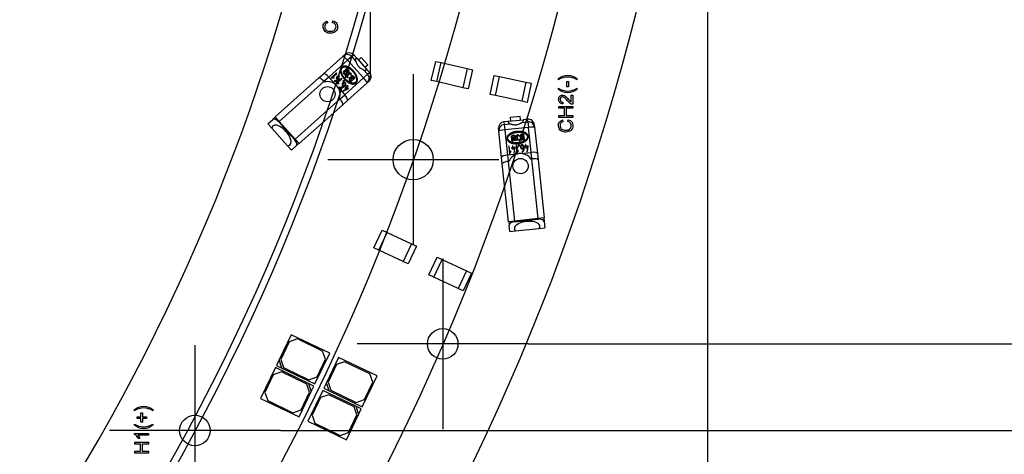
# Model space of a CAD drawing. Header units: millimetres. Extents: x 10 to 580, y 10 to 410.
# Tile 4 of 12: x 234 to 315, y 153 to 188. Entities that reach past the tile are written whole.
import ezdxf
from ezdxf.enums import TextEntityAlignment as Align
from ezdxf.lldxf.tags import DXFTag

# ---------------------------------------------------------------- set-up
doc = ezdxf.new("R2010")
doc.units = ezdxf.units.MM
doc.layers.add('Default', color=7, linetype='Continuous')
doc.layers.add('RDLED_1-4_RING__', color=7, linetype='Continuous')
doc.styles.add('SEACAD_Arial', font='arial.ttf')
tags = doc.linetypes.add('CENTER2', pattern=[28.575, 19.05, -3.175, 3.175, -3.175]).pattern_tags.tags
tags[10:11] = [DXFTag(74, 4), DXFTag(75, 0), DXFTag(340, '0'), DXFTag(46, 0.0), DXFTag(50, 0.0), DXFTag(44, 0.0), DXFTag(45, 0.0)]
tags[8:9] = [DXFTag(74, 4), DXFTag(75, 0), DXFTag(340, '0'), DXFTag(46, 0.0), DXFTag(50, 0.0), DXFTag(44, 0.0), DXFTag(45, 0.0)]
tags[6:7] = [DXFTag(74, 4), DXFTag(75, 0), DXFTag(340, '0'), DXFTag(46, 0.0), DXFTag(50, 0.0), DXFTag(44, 0.0), DXFTag(45, 0.0)]
tags[4:5] = [DXFTag(74, 4), DXFTag(75, 0), DXFTag(340, '0'), DXFTag(46, 0.0), DXFTag(50, 0.0), DXFTag(44, 0.0), DXFTag(45, 0.0)]
doc.dimstyles.new('ISO', dxfattribs={"dimtxt": 3.5, "dimasz": 3.5, "dimexe": 1.75, "dimexo": 0, "dimgap": 0.875, "dimtad": 1, "dimtxsty": 'SEACAD_Arial', "dimblk1": '_SE_FILLED', "dimblk2": '_SE_FILLED', "dimsah": 1, "dimcen": 1.75, "dimadec": 0, "dimazin": 0, "dimtfac": 0.5, "dimtdec": 3, "dimtmove": 0, "dimatfit": 3, "dimfxl": 1, "dimtolj": 1, "dimarcsym": 0})

# ---------------------------------------------------------------- blocks, each defined once
blk = doc.blocks.new('SEANNOT_GROUP16')
at = {"layer": 'Default', "color": 7, "linetype": 'CENTER2'}
for p, q in [((262.989, 197.517), (262.989, 183.517)), ((269.989, 190.517), (255.989, 190.517))]:
    blk.add_line(p, q, dxfattribs=at)
blk = doc.blocks.new('SEANNOT_GROUP17')
at = {"layer": 'Default', "color": 7, "linetype": 'CENTER2'}
for p, q in [((266.501, 183.838), (266.501, 169.838)), ((273.501, 176.838), (259.501, 176.838))]:
    blk.add_line(p, q, dxfattribs=at)
blk = doc.blocks.new('SEANNOT_GROUP18')
at = {"layer": 'Default', "color": 7, "linetype": 'CENTER2'}
for p, q in [((268.921, 168.739), (268.921, 154.739)), ((275.921, 161.739), (261.921, 161.739))]:
    blk.add_line(p, q, dxfattribs=at)
blk = doc.blocks.new('SEANNOT_GROUP19')
at = {"layer": 'Default', "color": 7, "linetype": 'CENTER2'}
for p, q in [((248.632, 161.64), (248.632, 147.64)), ((255.632, 154.64), (241.632, 154.64))]:
    blk.add_line(p, q, dxfattribs=at)
blk = doc.blocks.new('SE')
at = {"layer": 'RDLED_1-4_RING__', "color": 7, "linetype": 'Continuous'}
for p, q in [((259.462, 188.202), (259.497, 188.052)), ((259.891, 188.07), (259.93, 188.222)), ((260.767, 185.336), (260.926, 185.478)), ((261.632, 185.439), (261.468, 185.292)), ((261.85, 185.195), (261.632, 185.439)), ((259.149, 183.887), (260.767, 185.336)), ((261.133, 184.993), (259.597, 183.617)), ((261.468, 185.292), (261.133, 184.993)), ((262.434, 183.54), (261.133, 184.993)), ((261.468, 185.292), (261.793, 184.929)), ((261.85, 185.195), (261.76, 185.049)), ((261.76, 185.049), (261.883, 185.159)), ((261.85, 185.195), (261.883, 185.159)), ((261.883, 185.159), (262.682, 184.266)), ((262.015, 185.011), (262.246, 185.217)), ((262.246, 185.217), (262.78, 184.621)), ((262.549, 184.415), (262.78, 184.621)), ((267.988, 183.34), (268.348, 184.899)), ((268.348, 184.899), (268.787, 184.798)), ((268.426, 183.239), (268.787, 184.798)), ((268.787, 184.798), (270.93, 184.303)), ((258.765, 183.543), (259.149, 183.887)), ((260.232, 183.949), (259.786, 183.55)), ((259.872, 183.57), (260.26, 183.917)), ((260.26, 183.917), (260.232, 183.949)), ((260.933, 183.768), (260.803, 183.912)), ((260.938, 183.862), (260.853, 183.957)), ((261.274, 184.074), (260.933, 183.768)), ((261.034, 183.949), (260.938, 183.862)), ((260.95, 184.043), (261.034, 183.949)), ((260.996, 183.697), (261.252, 183.925)), ((261.083, 183.993), (260.999, 184.088)), ((261.18, 184.08), (261.083, 183.993)), ((261.296, 183.876), (261.091, 183.692)), ((261.096, 184.174), (261.18, 184.08)), ((261.145, 184.218), (261.274, 184.074)), ((261.425, 183.773), (261.365, 183.804)), ((262.768, 183.839), (262.434, 183.54)), ((262.443, 184.202), (262.768, 183.839)), ((262.56, 184.157), (262.682, 184.266)), ((262.56, 184.157), (262.714, 184.23)), ((262.682, 184.266), (262.714, 184.23)), ((262.933, 183.986), (262.714, 184.23)), ((262.768, 183.839), (262.933, 183.986)), ((270.93, 184.303), (270.57, 182.744)), ((270.93, 184.303), (271.369, 184.202)), ((271.369, 184.202), (271.008, 182.643)), ((255.203, 180.354), (258.765, 183.543)), ((259.199, 183.26), (255.537, 179.982)), ((259.597, 183.617), (259.199, 183.26)), ((259.199, 183.26), (259.245, 183.209)), ((259.597, 183.617), (260.145, 183.005)), ((259.786, 183.55), (259.812, 183.521)), ((259.812, 183.521), (260.03, 183.539)), ((259.995, 183.579), (259.872, 183.57)), ((260.03, 183.539), (259.995, 183.579)), ((260.415, 183.469), (260.023, 183.287)), ((260.023, 183.287), (260.052, 183.254)), ((260.052, 183.254), (260.449, 183.441)), ((260.634, 183.5), (260.188, 183.101)), ((260.188, 183.101), (260.215, 183.072)), ((260.297, 183.601), (260.201, 183.516)), ((260.201, 183.516), (260.23, 183.483)), ((260.215, 183.072), (260.432, 183.09)), ((260.23, 183.483), (260.326, 183.569)), ((260.27, 183.7), (260.236, 183.669)), ((260.236, 183.669), (260.297, 183.601)), ((260.331, 183.632), (260.27, 183.7)), ((260.274, 183.121), (260.662, 183.468)), ((260.397, 183.129), (260.274, 183.121)), ((260.326, 183.569), (260.415, 183.469)), ((260.433, 183.723), (260.331, 183.632)), ((260.36, 183.599), (260.462, 183.69)), ((260.479, 183.467), (260.36, 183.599)), ((260.432, 183.09), (260.397, 183.129)), ((260.462, 183.69), (260.433, 183.723)), ((260.449, 183.441), (260.479, 183.467)), ((260.662, 183.468), (260.634, 183.5)), ((260.78, 183.335), (260.731, 183.292)), ((260.731, 183.292), (260.775, 183.243)), ((260.775, 183.243), (260.823, 183.287)), ((260.823, 183.287), (260.78, 183.335)), ((260.898, 182.164), (262.434, 183.54)), ((261.127, 183.551), (260.996, 183.697)), ((261.091, 183.692), (261.177, 183.595)), ((262.735, 183.138), (261.117, 181.689)), ((261.177, 183.595), (261.127, 183.551)), ((261.411, 183.234), (261.281, 183.379)), ((261.416, 183.328), (261.331, 183.423)), ((261.752, 183.54), (261.411, 183.234)), ((261.512, 183.415), (261.416, 183.328)), ((261.428, 183.509), (261.512, 183.415)), ((261.561, 183.459), (261.477, 183.554)), ((261.658, 183.546), (261.561, 183.459)), ((261.574, 183.64), (261.658, 183.546)), ((261.623, 183.685), (261.752, 183.54)), ((262.894, 183.28), (262.735, 183.138)), ((268.426, 183.239), (267.988, 183.34)), ((270.57, 182.744), (268.426, 183.239)), ((272.793, 182.185), (273.125, 183.75)), ((273.125, 183.75), (273.566, 183.656)), ((273.233, 182.091), (273.566, 183.656)), ((273.566, 183.656), (275.718, 183.199)), ((275.718, 183.199), (275.385, 181.634)), ((275.718, 183.199), (276.158, 183.106)), ((276.158, 183.106), (275.825, 181.541)), ((278.397, 183.383), (278.397, 183.483)), ((279.076, 182.804), (279.076, 183.237)), ((279.076, 183.237), (279.217, 183.237)), ((279.217, 183.237), (279.217, 182.804)), ((279.897, 183.483), (279.897, 183.383)), ((260.35, 182.776), (260.898, 182.164)), ((260.509, 182.81), (260.476, 182.78)), ((261.132, 182.669), (260.739, 182.486)), ((260.739, 182.486), (260.769, 182.453)), ((260.769, 182.453), (261.166, 182.64)), ((261.014, 182.801), (260.918, 182.715)), ((260.918, 182.715), (260.947, 182.682)), ((260.947, 182.682), (261.043, 182.768)), ((260.987, 182.899), (260.953, 182.869)), ((260.953, 182.869), (261.014, 182.801)), ((261.048, 182.831), (260.987, 182.899)), ((261.043, 182.768), (261.132, 182.669)), ((261.149, 182.922), (261.048, 182.831)), ((261.077, 182.799), (261.179, 182.89)), ((261.195, 182.667), (261.077, 182.799)), ((261.179, 182.89), (261.149, 182.922)), ((261.166, 182.64), (261.195, 182.667)), ((271.008, 182.643), (270.57, 182.744)), ((273.233, 182.091), (272.793, 182.185)), ((278.397, 182.598), (278.397, 182.699)), ((279.217, 182.804), (279.076, 182.804)), ((279.897, 182.699), (279.897, 182.598)), ((256.838, 178.529), (260.499, 181.808)), ((260.453, 181.859), (260.499, 181.808)), ((260.499, 181.808), (260.898, 182.164)), ((261.117, 181.689), (260.733, 181.346)), ((275.385, 181.634), (273.233, 182.091)), ((275.825, 181.541), (275.385, 181.634)), ((278.757, 181.551), (278.742, 181.408)), ((279.425, 181.576), (279.425, 182.138)), ((279.425, 182.138), (279.56, 182.138)), ((279.56, 182.138), (279.56, 181.381)), ((260.733, 181.346), (257.171, 178.157)), ((278.416, 181.052), (278.416, 181.204)), ((278.416, 181.204), (279.56, 181.204)), ((278.885, 181.052), (278.416, 181.052)), ((278.885, 180.461), (278.885, 181.052)), ((279.56, 181.052), (279.02, 181.052)), ((279.02, 181.052), (279.02, 180.461)), ((279.56, 181.204), (279.56, 181.052)), ((254.613, 179.786), (255.013, 180.143)), ((254.613, 179.786), (254.93, 179.432)), ((255.223, 180.332), (255.013, 180.143)), ((255.537, 179.982), (255.203, 180.354)), ((255.537, 179.982), (255.49, 179.939)), ((255.49, 179.939), (256.79, 178.487)), ((256.838, 178.529), (255.537, 179.982)), ((274.257, 179.98), (273.932, 179.946)), ((273.932, 179.946), (273.955, 179.726)), ((273.955, 179.726), (274.439, 179.778)), ((274.257, 179.98), (274.305, 179.985)), ((274.257, 179.98), (274.323, 179.822)), ((274.305, 179.985), (275.497, 180.111)), ((274.323, 179.822), (274.305, 179.985)), ((274.471, 180.314), (275.266, 180.399)), ((274.503, 180.006), (274.471, 180.314)), ((275.299, 180.09), (275.266, 180.399)), ((275.409, 179.88), (275.894, 179.932)), ((275.497, 180.111), (275.546, 180.116)), ((275.514, 179.948), (275.497, 180.111)), ((275.514, 179.948), (275.546, 180.116)), ((275.871, 180.151), (275.546, 180.116)), ((275.894, 179.932), (275.871, 180.151)), ((275.894, 179.932), (275.941, 179.485)), ((278.416, 180.309), (278.416, 180.461)), ((278.416, 180.461), (278.885, 180.461)), ((279.56, 180.309), (278.416, 180.309)), ((278.728, 180.096), (278.764, 179.946)), ((279.02, 180.461), (279.56, 180.461)), ((279.158, 179.964), (279.197, 180.116)), ((279.56, 180.461), (279.56, 180.309)), ((254.93, 179.432), (256.225, 177.986)), ((273.509, 179.184), (273.487, 179.396)), ((273.738, 177.024), (273.509, 179.184)), ((273.955, 179.726), (274.002, 179.28)), ((275.941, 179.485), (274.002, 179.28)), ((274.002, 179.28), (274.219, 177.229)), ((276.158, 177.435), (275.941, 179.485)), ((276.421, 179.706), (276.443, 179.495)), ((276.443, 179.495), (276.672, 177.334)), ((256.838, 178.529), (256.79, 178.487)), ((257.171, 178.157), (256.838, 178.529)), ((257.151, 178.179), (256.941, 177.99)), ((274.637, 178.837), (274.83, 178.857)), ((274.644, 178.771), (274.77, 178.784)), ((274.783, 178.655), (274.658, 178.642)), ((274.665, 178.576), (274.791, 178.589)), ((274.805, 178.46), (274.678, 178.447)), ((274.878, 178.401), (274.685, 178.381)), ((274.77, 178.784), (274.783, 178.655)), ((274.791, 178.589), (274.805, 178.46)), ((274.83, 178.857), (274.878, 178.401)), ((274.973, 178.411), (274.937, 178.752)), ((275.168, 178.432), (274.973, 178.411)), ((275.003, 178.759), (275.032, 178.485)), ((275.032, 178.485), (275.161, 178.498)), ((275.162, 178.803), (275.101, 178.773)), ((275.161, 178.498), (275.168, 178.432)), ((275.35, 178.912), (275.542, 178.933)), ((275.357, 178.846), (275.482, 178.86)), ((275.496, 178.731), (275.37, 178.717)), ((275.377, 178.651), (275.504, 178.665)), ((275.517, 178.536), (275.391, 178.523)), ((275.591, 178.477), (275.398, 178.456)), ((275.482, 178.86), (275.496, 178.731)), ((275.504, 178.665), (275.517, 178.536)), ((275.542, 178.933), (275.591, 178.477)), ((256.225, 177.986), (256.541, 177.633)), ((256.941, 177.99), (256.541, 177.633)), ((274.363, 177.943), (274.321, 177.939)), ((274.321, 177.939), (274.384, 177.344)), ((274.418, 177.425), (274.363, 177.943)), ((274.384, 177.344), (274.423, 177.348)), ((274.483, 177.529), (274.418, 177.425)), ((274.423, 177.348), (274.536, 177.535)), ((274.536, 177.535), (274.483, 177.529)), ((274.637, 177.833), (274.546, 177.824)), ((274.546, 177.824), (274.551, 177.778)), ((274.551, 177.778), (274.641, 177.788)), ((274.666, 177.974), (274.622, 177.969)), ((274.622, 177.969), (274.637, 177.833)), ((274.641, 177.788), (274.655, 177.66)), ((274.655, 177.66), (274.698, 177.665)), ((274.68, 177.838), (274.666, 177.974)), ((274.857, 177.857), (274.68, 177.838)), ((274.685, 177.793), (274.817, 177.807)), ((274.698, 177.665), (274.685, 177.793)), ((274.817, 177.807), (274.736, 177.381)), ((274.736, 177.381), (274.78, 177.386)), ((274.78, 177.386), (274.861, 177.817)), ((274.861, 177.817), (274.857, 177.857)), ((274.963, 178.006), (274.921, 178.002)), ((274.921, 178.002), (274.984, 177.407)), ((275.018, 177.489), (274.963, 178.006)), ((274.984, 177.407), (275.023, 177.411)), ((275.083, 177.593), (275.018, 177.489)), ((275.023, 177.411), (275.136, 177.598)), ((275.136, 177.598), (275.083, 177.593)), ((275.204, 178.031), (275.14, 178.024)), ((275.14, 178.024), (275.146, 177.959)), ((275.146, 177.959), (275.211, 177.966)), ((275.211, 177.966), (275.204, 178.031)), ((275.342, 177.348), (276.158, 177.435)), ((275.407, 177.497), (275.412, 177.453)), ((275.705, 177.947), (275.615, 177.937)), ((275.615, 177.937), (275.619, 177.892)), ((275.619, 177.892), (275.71, 177.901)), ((275.734, 178.087), (275.691, 178.082)), ((275.691, 178.082), (275.705, 177.947)), ((275.71, 177.901), (275.724, 177.773)), ((275.724, 177.773), (275.767, 177.778)), ((275.749, 177.951), (275.734, 178.087)), ((275.925, 177.97), (275.749, 177.951)), ((275.754, 177.906), (275.886, 177.92)), ((275.767, 177.778), (275.754, 177.906)), ((275.886, 177.92), (275.805, 177.495)), ((275.805, 177.495), (275.849, 177.499)), ((275.849, 177.499), (275.929, 177.93)), ((275.929, 177.93), (275.925, 177.97)), ((276.215, 176.903), (276.158, 177.435)), ((273.792, 176.512), (273.738, 177.024)), ((274.219, 177.229), (275.036, 177.316)), ((274.219, 177.229), (274.275, 176.698)), ((274.275, 176.698), (274.344, 176.705)), ((274.275, 176.698), (274.793, 171.81)), ((276.146, 176.896), (276.215, 176.903)), ((276.732, 172.015), (276.215, 176.903)), ((276.672, 177.334), (276.726, 176.822)), ((276.726, 176.822), (277.229, 172.068)), ((274.296, 171.757), (273.792, 176.512)), ((274.793, 171.81), (274.296, 171.757)), ((274.325, 171.761), (274.355, 171.479)), ((276.732, 172.015), (274.793, 171.81)), ((274.793, 171.81), (274.8, 171.747)), ((274.8, 171.747), (276.739, 171.952)), ((277.229, 172.068), (276.732, 172.015)), ((276.732, 172.015), (276.739, 171.952)), ((277.199, 172.065), (277.229, 171.784)), ((277.229, 171.784), (277.286, 171.25)), ((263.283, 169.615), (263.959, 171.065)), ((263.959, 171.065), (264.367, 170.875)), ((274.412, 170.946), (274.355, 171.479)), ((274.412, 170.946), (274.883, 170.996)), ((274.883, 170.996), (276.814, 171.2)), ((276.814, 171.2), (277.286, 171.25)), ((263.691, 169.425), (264.367, 170.875)), ((264.367, 170.875), (266.361, 169.945)), ((263.691, 169.425), (263.283, 169.615)), ((265.685, 168.495), (263.691, 169.425)), ((266.361, 169.945), (265.685, 168.495)), ((266.769, 169.755), (266.093, 168.305)), ((266.361, 169.945), (266.769, 169.755)), ((266.093, 168.305), (265.685, 168.495)), ((267.792, 167.401), (268.468, 168.851)), ((268.199, 167.21), (268.876, 168.66)), ((268.468, 168.851), (268.876, 168.66)), ((268.876, 168.66), (270.87, 167.731)), ((270.87, 167.731), (270.193, 166.281)), ((270.87, 167.731), (271.277, 167.54)), ((268.199, 167.21), (267.792, 167.401)), ((270.193, 166.281), (268.199, 167.21)), ((271.277, 167.54), (270.601, 166.09)), ((270.601, 166.09), (270.193, 166.281)), ((256.52, 162.495), (255.523, 160.422)), ((257.018, 162.144), (256.35, 161.911)), ((259.674, 160.976), (256.52, 162.495)), ((259.09, 161.147), (257.018, 162.144)), ((256.35, 161.911), (255.656, 160.469)), ((255.523, 160.422), (255.306, 159.972)), ((255.756, 159.755), (255.523, 160.422)), ((255.656, 160.469), (255.89, 159.802)), ((258.459, 158.454), (259.674, 160.976)), ((258.63, 159.038), (259.324, 160.479)), ((259.324, 160.479), (259.09, 161.147)), ((260.395, 160.63), (259.397, 158.558)), ((263.548, 159.111), (260.395, 160.63)), ((255.219, 159.791), (254.005, 157.268)), ((257.922, 158.49), (255.219, 159.791)), ((255.306, 159.972), (255.756, 159.755)), ((255.756, 159.755), (258.459, 158.454)), ((255.89, 159.802), (257.962, 158.804)), ((260.225, 160.046), (259.53, 158.605)), ((260.892, 160.279), (260.225, 160.046)), ((262.964, 159.281), (260.892, 160.279)), ((255.049, 159.207), (254.355, 157.766)), ((255.716, 159.441), (255.049, 159.207)), ((257.789, 158.444), (255.716, 159.441)), ((257.962, 158.804), (258.63, 159.038)), ((262.333, 156.588), (263.548, 159.111)), ((263.198, 158.614), (262.964, 159.281)), ((258.022, 157.776), (257.789, 158.444)), ((258.373, 158.274), (257.922, 158.49)), ((257.922, 158.49), (258.156, 157.823)), ((258.156, 157.823), (258.373, 158.274)), ((259.397, 158.558), (259.18, 158.107)), ((259.18, 158.107), (259.63, 157.89)), ((259.63, 157.89), (259.397, 158.558)), ((259.53, 158.605), (259.764, 157.937)), ((262.503, 157.172), (263.198, 158.614)), ((254.005, 157.268), (257.158, 155.751)), ((254.355, 157.766), (254.589, 157.098)), ((257.158, 155.751), (258.156, 157.823)), ((257.329, 156.335), (258.022, 157.776)), ((259.093, 157.926), (257.878, 155.404)), ((258.923, 157.342), (258.229, 155.901)), ((259.59, 157.576), (258.923, 157.342)), ((261.796, 156.625), (259.093, 157.926)), ((261.662, 156.578), (259.59, 157.576)), ((259.63, 157.89), (262.333, 156.588)), ((259.764, 157.937), (261.836, 156.939)), ((254.589, 157.098), (256.661, 156.101)), ((261.896, 155.911), (261.662, 156.578)), ((262.246, 156.408), (261.796, 156.625)), ((261.796, 156.625), (262.029, 155.957)), ((261.836, 156.939), (262.503, 157.172)), ((262.029, 155.957), (262.246, 156.408)), ((243.682, 156.256), (243.682, 156.356)), ((243.904, 155.629), (243.904, 155.763)), ((243.904, 155.763), (244.218, 155.763)), ((244.218, 155.629), (243.904, 155.629)), ((244.218, 155.763), (244.218, 156.077)), ((244.218, 156.077), (244.35, 156.077)), ((244.218, 155.315), (244.218, 155.629)), ((244.35, 156.077), (244.35, 155.763)), ((244.35, 155.763), (244.664, 155.763)), ((244.664, 155.629), (244.35, 155.629)), ((244.35, 155.629), (244.35, 155.315)), ((244.664, 155.763), (244.664, 155.629)), ((245.182, 156.356), (245.182, 156.256)), ((256.661, 156.101), (257.329, 156.335)), ((258.229, 155.901), (258.462, 155.233)), ((261.031, 153.885), (262.029, 155.957)), ((261.202, 154.469), (261.896, 155.911)), ((243.682, 155.071), (243.682, 155.172)), ((244.35, 155.315), (244.218, 155.315)), ((245.182, 155.172), (245.182, 155.071)), ((257.878, 155.404), (261.031, 153.885)), ((258.462, 155.233), (260.534, 154.235)), ((243.697, 154.402), (244.845, 154.402)), ((243.697, 154.311), (243.697, 154.402)), ((244.845, 154.262), (243.95, 154.262)), ((243.951, 154.262), (244.119, 153.981)), ((244.119, 153.981), (243.984, 153.981)), ((244.845, 154.402), (244.845, 154.262)), ((260.534, 154.235), (261.202, 154.469)), ((243.701, 153.525), (243.701, 153.677)), ((243.701, 153.677), (244.845, 153.677)), ((244.169, 153.525), (243.701, 153.525)), ((244.169, 152.934), (244.169, 153.525)), ((244.845, 153.525), (244.305, 153.525)), ((244.305, 153.525), (244.305, 152.934)), ((244.845, 153.677), (244.845, 153.525)), ((243.701, 152.782), (243.701, 152.934)), ((243.701, 152.934), (244.169, 152.934)), ((244.845, 152.782), (243.701, 152.782)), ((244.305, 152.934), (244.845, 152.934)), ((244.845, 152.934), (244.845, 152.782))]:
    blk.add_line(p, q, dxfattribs=at)
for centre, radius in [((259.488, 182.211), 0.625), ((266.501, 176.838), 1.65), ((275.296, 176.319), 0.625), ((268.921, 161.739), 1.25), ((248.632, 154.64), 1.25)]:
    blk.add_circle(centre, radius, dxfattribs=at)
for centre, radius, start, end in [((96.602, 236.289), 194, 316.02471, 43.97529), ((96.602, 236.289), 166, 316.22089, 43.77911), ((261.259, 185.105), 0.5, 41.84032, 131.84032), ((260.901, 184), 0.131, 83.57801, 221.84032), ((260.901, 184), 0.0647, 41.84032, 221.84032), ((261.047, 184.131), 0.131, 41.84032, 180.10263), ((261.047, 184.131), 0.0649, 41.84032, 221.84032), ((261.329, 183.839), 0.116, 325.47147, 131.84032), ((261.329, 183.839), 0.0495, 315.67236, 131.84032), ((262.56, 183.653), 0.5, 311.84032, 41.84032), ((259.488, 182.211), 1.028, 339.9734, 103.70725), ((261.379, 183.466), 0.131, 83.57801, 221.84032), ((261.379, 183.466), 0.0647, 41.84032, 221.84032), ((261.525, 183.597), 0.131, 41.84032, 180.10263), ((261.525, 183.597), 0.0649, 41.84032, 221.84032), ((260.621, 183.009), 0.229, 240.66978, 314.13289), ((273.984, 179.448), 0.5, 96.04264, 186.04264), ((275.923, 179.654), 0.5, 6.04264, 96.04264), ((274.651, 178.706), 0.131, 96.04264, 234.30495), ((274.671, 178.511), 0.131, 137.78033, 276.04264), ((274.651, 178.706), 0.0649, 96.04264, 276.04264), ((274.671, 178.511), 0.0647, 96.04264, 276.04264), ((275.053, 178.764), 0.116, 19.67379, 186.04264), ((275.053, 178.764), 0.0495, 9.87468, 186.04264), ((275.363, 178.782), 0.131, 96.04264, 234.30495), ((275.384, 178.587), 0.131, 137.78033, 276.04264), ((275.363, 178.782), 0.0649, 96.04264, 276.04264), ((275.384, 178.587), 0.0647, 96.04264, 276.04264), ((275.296, 176.319), 1.028, 34.17571, 157.90957), ((275.311, 177.704), 0.229, 294.8721, 8.33521)]:
    blk.add_arc(centre, radius, start, end, dxfattribs=at)
for centre, major_axis, ratio, start_param, end_param in [((261.101, 184.964), (0.334, -0.373), 0.984808, 1.570791, 3.141587), ((261.101, 184.964), (-0.334, 0.373), 0.087162, 4.71239, 6.283185), ((262.164, 184.607), (-0.4, 0.447), 0.176327, 0.05236, 0.621929), ((259.482, 183.514), (-0.334, 0.373), 0.308007, 4.712389, 6.283185), ((262.164, 184.607), (0.4, -0.447), 0.176327, 5.661256, 6.230825), ((262.402, 183.511), (0.334, -0.373), 0.984808, 0, 1.570797), ((259.099, 183.171), (0.334, -0.373), 0.267949, 1.570796, 3.141593), ((262.402, 183.511), (0.334, -0.373), 0.087154, 0, 1.570796), ((260.4, 181.718), (-0.334, 0.373), 0.267949, 3.141593, 4.712389), ((260.783, 182.062), (-0.334, 0.373), 0.308007, 3.141593, 4.712389), ((255.326, 179.793), (0.314, -0.35), 0.466308, 1.570796, 3.141593), ((274.918, 179.89), (-0.597, -0.063), 0.176327, 0.05236, 0.621929), ((274.918, 179.89), (0.597, 0.063), 0.176327, 5.661256, 6.230825), ((275.946, 179.442), (0.497, 0.053), 0.984808, 0, 1.570797), ((255.716, 178.834), (0.7, -0.782), 0.466308, -0.390826, 3.532419), ((274.007, 179.237), (0.497, 0.053), 0.984808, 1.570791, 3.141587), ((274.007, 179.237), (-0.497, -0.053), 0.087162, 4.71239, 6.283185), ((275.946, 179.442), (0.497, 0.053), 0.087154, 0, 1.570796), ((256.627, 178.34), (0.314, -0.35), 0.466308, 0, 1.570796), ((276.175, 177.282), (-0.497, -0.053), 0.308007, 3.141593, 4.712389), ((274.235, 177.076), (-0.497, -0.053), 0.308007, 4.712389, 6.283185), ((274.29, 176.564), (0.497, 0.053), 0.267949, 1.570796, 3.141593), ((276.229, 176.77), (-0.497, -0.053), 0.267949, 3.141593, 4.712389), ((274.823, 171.529), (0.467, 0.049), 0.466308, 1.570796, 3.141593), ((275.829, 171.284), (1.044, 0.111), 0.466308, -0.390826, 3.532419), ((276.762, 171.734), (0.467, 0.049), 0.466308, 0, 1.570796)]:
    blk.add_ellipse(centre, major_axis=major_axis, ratio=ratio, start_param=start_param, end_param=end_param, dxfattribs=at)
for points in [[(259.93, 188.222), (260.071, 188.186), (260.288, 188.064), (260.34, 187.568), (260.143, 187.293), (259.737, 187.183), (259.355, 187.249), (259.102, 187.576), (259.132, 188.005), (259.327, 188.162), (259.462, 188.202)], [(259.497, 188.052), (259.39, 188.018), (259.251, 187.918), (259.248, 187.578), (259.45, 187.384), (259.772, 187.357), (260.035, 187.402), (260.217, 187.655), (260.154, 187.958), (259.999, 188.047), (259.891, 188.07)], [(279.197, 180.116), (279.338, 180.08), (279.555, 179.957), (279.606, 179.462), (279.41, 179.186), (279.004, 179.077), (278.621, 179.143), (278.369, 179.47), (278.398, 179.898), (278.593, 180.056), (278.728, 180.096)], [(278.764, 179.946), (278.657, 179.912), (278.517, 179.812), (278.514, 179.472), (278.716, 179.278), (279.038, 179.251), (279.301, 179.296), (279.483, 179.549), (279.421, 179.852), (279.265, 179.941), (279.158, 179.964)], [(243.984, 153.981), (243.925, 154.117), (243.824, 154.235), (243.697, 154.311)]]:
    blk.add_open_spline(points, degree=3, dxfattribs=at)
for points, degree, knots in [([(261.793, 184.929), (261.797, 184.92), (261.807, 184.9), (261.824, 184.857), (261.849, 184.797), (261.889, 184.704), (261.944, 184.593), (262.022, 184.48), (262.127, 184.39), (262.239, 184.318), (262.337, 184.263), (262.402, 184.227), (262.432, 184.209), (262.443, 184.202)], 3, [0, 0, 0, 0, 0.039938, 0.095575, 0.166971, 0.254145, 0.394292, 0.500173, 0.606004, 0.746164, 0.858762, 0.943353, 1, 1, 1, 1]), ([(260.656, 184.431), (260.502, 184.293), (260.562, 183.999), (260.617, 183.73), (260.849, 183.468), (261.109, 183.173), (261.39, 183.079), (261.665, 182.986), (261.823, 183.127)], 2, [0, 0, 0, 0.250031, 0.250031, 0.500062, 0.500062, 0.750093, 0.750093, 1, 1, 1]), ([(261.779, 183.177), (261.617, 183.031), (261.306, 183.184), (261.103, 183.284), (260.914, 183.491), (260.736, 183.687), (260.657, 183.912), (260.542, 184.239), (260.7, 184.381)], 2, [0, 0, 0, 0.250076, 0.250076, 0.500151, 0.500151, 0.750227, 0.750227, 1, 1, 1]), ([(261.823, 183.127), (261.982, 183.27), (261.915, 183.575), (261.858, 183.831), (261.621, 184.101), (261.391, 184.363), (261.126, 184.465), (260.824, 184.581), (260.656, 184.431)], 2, [0, 0, 0, 0.250029, 0.250029, 0.500058, 0.500058, 0.750087, 0.750087, 1, 1, 1]), ([(260.7, 184.381), (260.856, 184.521), (261.174, 184.372), (261.386, 184.272), (261.569, 184.065), (261.751, 183.858), (261.826, 183.642), (261.937, 183.319), (261.779, 183.177)], 2, [0, 0, 0, 0.250028, 0.250028, 0.500055, 0.500055, 0.750083, 0.750083, 1, 1, 1]), ([(260.476, 182.78), (260.516, 182.74), (260.608, 182.741), (260.685, 182.742), (260.745, 182.771), (260.816, 182.807), (260.923, 182.914), (261.048, 183.041), (260.964, 183.133), (260.865, 183.241), (260.739, 183.128)], 2, [0, 0, 0, 0.14288, 0.14288, 0.285761, 0.285761, 0.500081, 0.500081, 0.750121, 0.750121, 1, 1, 1]), ([(260.739, 183.128), (260.674, 183.071), (260.684, 182.991), (260.691, 182.941), (260.78, 182.845)], 2, [0, 0, 0, 0.5, 0.5, 1, 1, 1]), ([(260.814, 182.875), (260.743, 182.955), (260.731, 182.996), (260.717, 183.046), (260.769, 183.098)], 2, [0, 0, 0, 0.500007, 0.500007, 1, 1, 1]), ([(260.769, 183.098), (260.827, 183.15), (260.873, 183.141), (260.942, 183.128), (260.952, 183.063), (260.959, 183.019), (260.906, 182.958), (260.904, 182.956), (260.814, 182.875)], 2, [0, 0, 0, 0.25, 0.25, 0.5, 0.5, 0.75, 0.75, 1, 1, 1]), ([(278.397, 183.483), (278.605, 183.658), (278.875, 183.757), (279.418, 183.756), (279.688, 183.656), (279.897, 183.483)], 3, [0, 0, 0, 0, 0.5, 0.5, 1, 1, 1, 1]), ([(279.897, 183.383), (279.678, 183.532), (279.413, 183.615), (278.882, 183.616), (278.617, 183.533), (278.397, 183.383)], 3, [0, 0, 0, 0, 0.5, 0.5, 1, 1, 1, 1]), ([(278.397, 182.699), (278.616, 182.549), (278.882, 182.466), (279.413, 182.466), (279.678, 182.55), (279.897, 182.699)], 3, [0, 0, 0, 0, 0.5, 0.5, 1, 1, 1, 1]), ([(279.897, 182.598), (279.688, 182.426), (279.418, 182.325), (278.876, 182.324), (278.605, 182.424), (278.397, 182.598)], 3, [0, 0, 0, 0, 0.5, 0.5, 1, 1, 1, 1]), ([(278.742, 181.408), (278.643, 181.417), (278.486, 181.48), (278.388, 181.725), (278.443, 182.018), (278.635, 182.158), (278.906, 182.108), (278.992, 182.032), (279.135, 181.883), (279.275, 181.717), (279.333, 181.649), (279.391, 181.597), (279.425, 181.576)], 3, [0, 0, 0, 0, 0.125, 0.25, 0.375, 0.5, 0.625, 0.75, 0.8125, 0.875, 0.9375, 1, 1, 1, 1]), ([(279.56, 181.381), (279.487, 181.378), (279.384, 181.427), (279.278, 181.518), (279.209, 181.588), (279.124, 181.691), (278.929, 181.914), (278.805, 181.991), (278.651, 182.001), (278.514, 181.881), (278.536, 181.611), (278.671, 181.552), (278.757, 181.551)], 3, [0, 0, 0, 0, 0.125, 0.1875, 0.25, 0.3125, 0.375, 0.5, 0.625, 0.75, 0.875, 1, 1, 1, 1]), ([(274.439, 179.778), (274.449, 179.776), (274.471, 179.772), (274.516, 179.761), (274.58, 179.747), (274.678, 179.724), (274.8, 179.704), (274.938, 179.701), (275.072, 179.733), (275.196, 179.782), (275.298, 179.829), (275.365, 179.862), (275.397, 179.875), (275.409, 179.88)], 3, [0, 0, 0, 0, 0.039938, 0.095575, 0.166971, 0.254145, 0.394292, 0.500173, 0.606004, 0.746164, 0.858762, 0.943353, 1, 1, 1, 1]), ([(275.919, 178.749), (275.896, 178.961), (275.609, 179.085), (275.368, 179.188), (275.011, 179.154), (274.664, 179.121), (274.426, 178.966), (274.155, 178.789), (274.178, 178.565)], 2, [0, 0, 0, 0.250029, 0.250029, 0.500058, 0.500058, 0.750087, 0.750087, 1, 1, 1]), ([(274.245, 178.571), (274.222, 178.78), (274.529, 178.95), (274.734, 179.064), (275.009, 179.091), (275.284, 179.117), (275.502, 179.052), (275.829, 178.954), (275.852, 178.742)], 2, [0, 0, 0, 0.250028, 0.250028, 0.500055, 0.500055, 0.750083, 0.750083, 1, 1, 1]), ([(274.178, 178.565), (274.2, 178.359), (274.474, 178.236), (274.725, 178.123), (275.073, 178.158), (275.464, 178.197), (275.705, 178.369), (275.941, 178.538), (275.919, 178.749)], 2, [0, 0, 0, 0.250031, 0.250031, 0.500062, 0.500062, 0.750093, 0.750093, 1, 1, 1]), ([(275.852, 178.742), (275.876, 178.525), (275.57, 178.362), (275.37, 178.256), (275.091, 178.224), (274.828, 178.194), (274.6, 178.261), (274.267, 178.359), (274.245, 178.571)], 2, [0, 0, 0, 0.250076, 0.250076, 0.500151, 0.500151, 0.750227, 0.750227, 1, 1, 1]), ([(275.412, 177.453), (275.468, 177.462), (275.521, 177.537), (275.565, 177.6), (275.576, 177.666), (275.589, 177.744), (275.565, 177.894), (275.535, 178.069), (275.411, 178.055), (275.266, 178.038), (275.283, 177.87)], 2, [0, 0, 0, 0.14288, 0.14288, 0.285761, 0.285761, 0.500081, 0.500081, 0.750121, 0.750121, 1, 1, 1]), ([(275.283, 177.87), (275.292, 177.783), (275.363, 177.745), (275.408, 177.721), (275.537, 177.737)], 2, [0, 0, 0, 0.5, 0.5, 1, 1, 1]), ([(275.325, 177.877), (275.317, 177.954), (275.351, 177.986), (275.402, 178.034), (275.461, 178.004), (275.501, 177.984), (275.519, 177.906), (275.52, 177.902), (275.533, 177.783)], 2, [0, 0, 0, 0.25, 0.25, 0.5, 0.5, 0.75, 0.75, 1, 1, 1]), ([(275.533, 177.783), (275.427, 177.772), (275.387, 177.786), (275.337, 177.804), (275.325, 177.877)], 2, [0, 0, 0, 0.500007, 0.500007, 1, 1, 1]), ([(243.682, 156.356), (243.89, 156.531), (244.16, 156.63), (244.703, 156.629), (244.973, 156.529), (245.182, 156.356)], 3, [0, 0, 0, 0, 0.5, 0.5, 1, 1, 1, 1]), ([(245.182, 156.256), (244.963, 156.405), (244.698, 156.488), (244.167, 156.489), (243.902, 156.406), (243.682, 156.256)], 3, [0, 0, 0, 0, 0.5, 0.5, 1, 1, 1, 1]), ([(243.682, 155.172), (243.901, 155.022), (244.166, 154.939), (244.698, 154.939), (244.963, 155.023), (245.182, 155.172)], 3, [0, 0, 0, 0, 0.5, 0.5, 1, 1, 1, 1]), ([(245.182, 155.071), (244.973, 154.898), (244.703, 154.798), (244.16, 154.797), (243.89, 154.897), (243.682, 155.071)], 3, [0, 0, 0, 0, 0.5, 0.5, 1, 1, 1, 1])]:
    blk.add_open_spline(points, degree=degree, knots=knots, dxfattribs=at)
blk = doc.blocks.new('DMBLK48')
at = {"layer": 'Default', "linetype": 'Continuous'}
blk.add_hatch(color=7, dxfattribs=at).paths.add_polyline_path([(131.996, 49.105), (130.849, 48.892), (132.062, 45.558)])
at = {"layer": 'Default', "color": 7, "linetype": 'Continuous'}
blk.add_line((96.602, 236.289), (132.062, 45.558), dxfattribs=at)
blk.add_arc((96.602, 236.289), 194, 280.01516, 316.02471, dxfattribs=at)
at = {"layer": 'Default', "color": 7, "linetype": 'Continuous', "style": 'SEACAD_Arial'}
for s, p in [('R', (117.371, 148.515)), ('194', (118.394, 143.01))]:
    blk.add_text(s, height=3.5, rotation=280.532, dxfattribs=at).set_placement(p, align=Align.TOP_LEFT)
blk = doc.blocks.new('_SE_FILLED')
at = {"color": 0}
blk.add_line((0, 0), (-1, 0), dxfattribs=at)
blk.add_solid([(0, 0), (-1, -0.1665), (-1, 0.1665), (0, 0)], dxfattribs=at)
blk = doc.blocks.new('DMBLK49')
at = {"layer": 'Default', "linetype": 'Continuous'}
for points in [[(219.956, 69.098), (219.956, 70.264), (216.456, 69.681)], [(287.102, 69.098), (290.602, 69.681), (287.102, 70.264)]]:
    blk.add_hatch(color=7, dxfattribs=at).paths.add_polyline_path(points)
at = {"layer": 'Default', "color": 7, "linetype": 'Continuous'}
for p, q in [((290.602, 236.289), (290.602, 67.931)), ((216.456, 117.142), (216.456, 67.931)), ((290.602, 69.681), (216.456, 69.681))]:
    blk.add_line(p, q, dxfattribs=at)
at = {"layer": 'Default', "color": 7, "linetype": 'Continuous', "style": 'SEACAD_Arial'}
blk.add_text('74,15', height=3.5, dxfattribs=at).set_placement((247.366, 74.056), align=Align.TOP_LEFT)
blk = doc.blocks.new('DMBLK50')
at = {"layer": 'Default', "linetype": 'Continuous'}
for points in [[(437.749, 367.493), (437.165, 370.993), (436.582, 367.493)], [(437.749, 105.086), (436.582, 105.086), (437.165, 101.586)]]:
    blk.add_hatch(color=7, dxfattribs=at).paths.add_polyline_path(points)
at = {"layer": 'Default', "color": 7, "linetype": 'Continuous'}
for p, q in [((236.212, 370.993), (438.915, 370.993)), ((437.165, 370.993), (437.165, 101.586)), ((236.212, 101.586), (438.915, 101.586))]:
    blk.add_line(p, q, dxfattribs=at)
at = {"layer": 'Default', "color": 7, "linetype": 'Continuous', "style": 'SEACAD_Arial'}
blk.add_text('269,41', height=3.5, rotation=90, dxfattribs=at).set_placement((432.79, 228.757), align=Align.TOP_LEFT)
blk = doc.blocks.new('DMBLK65')
at = {"layer": 'Default', "linetype": 'Continuous'}
for points in [[(353.749, 232.789), (353.165, 236.289), (352.582, 232.789)], [(353.749, 165.239), (352.582, 165.239), (353.165, 161.739)]]:
    blk.add_hatch(color=7, dxfattribs=at).paths.add_polyline_path(points)
at = {"layer": 'Default', "color": 7, "linetype": 'Continuous'}
for p, q in [((290.602, 236.289), (354.915, 236.289)), ((353.165, 236.289), (353.165, 161.739)), ((275.921, 161.739), (354.915, 161.739))]:
    blk.add_line(p, q, dxfattribs=at)
at = {"layer": 'Default', "color": 7, "linetype": 'Continuous', "style": 'SEACAD_Arial'}
blk.add_text('74,55', height=3.5, rotation=90, dxfattribs=at).set_placement((348.79, 192.851), align=Align.TOP_LEFT)
blk = doc.blocks.new('DMBLK66')
at = {"layer": 'Default', "linetype": 'Continuous'}
for points in [[(364.249, 232.789), (363.665, 236.289), (363.082, 232.789)], [(364.249, 158.14), (363.082, 158.14), (363.665, 154.64)]]:
    blk.add_hatch(color=7, dxfattribs=at).paths.add_polyline_path(points)
at = {"layer": 'Default', "color": 7, "linetype": 'Continuous'}
for p, q in [((290.602, 236.289), (365.415, 236.289)), ((363.665, 236.289), (363.665, 154.64)), ((255.632, 154.64), (365.415, 154.64))]:
    blk.add_line(p, q, dxfattribs=at)
at = {"layer": 'Default', "color": 7, "linetype": 'Continuous', "style": 'SEACAD_Arial'}
blk.add_text('81,65', height=3.5, rotation=90, dxfattribs=at).set_placement((359.29, 189.301), align=Align.TOP_LEFT)
blk = doc.blocks.new('DMBLK67')
at = {"layer": 'Default', "linetype": 'Continuous'}
for points in [[(374.749, 232.789), (374.165, 236.289), (373.582, 232.789)], [(374.749, 128.764), (373.582, 128.764), (374.165, 125.264)]]:
    blk.add_hatch(color=7, dxfattribs=at).paths.add_polyline_path(points)
at = {"layer": 'Default', "color": 7, "linetype": 'Continuous'}
for p, q in [((290.602, 236.289), (375.915, 236.289)), ((374.165, 236.289), (374.165, 125.264)), ((255.012, 125.264), (375.915, 125.264))]:
    blk.add_line(p, q, dxfattribs=at)
at = {"layer": 'Default', "color": 7, "linetype": 'Continuous', "style": 'SEACAD_Arial'}
blk.add_text('111,03', height=3.5, rotation=90, dxfattribs=at).set_placement((369.79, 173.244), align=Align.TOP_LEFT)
blk = doc.blocks.new('DMBLK68')
at = {"layer": 'Default', "linetype": 'Continuous'}
for points in [[(385.249, 232.789), (384.665, 236.289), (384.082, 232.789)], [(385.249, 126.357), (384.082, 126.357), (384.665, 122.857)]]:
    blk.add_hatch(color=7, dxfattribs=at).paths.add_polyline_path(points)
at = {"layer": 'Default', "color": 7, "linetype": 'Continuous'}
for p, q in [((290.602, 236.289), (386.415, 236.289)), ((384.665, 236.289), (384.665, 122.857)), ((233.651, 122.857), (386.415, 122.857))]:
    blk.add_line(p, q, dxfattribs=at)
at = {"layer": 'Default', "color": 7, "linetype": 'Continuous', "style": 'SEACAD_Arial'}
blk.add_text('113,43', height=3.5, rotation=90, dxfattribs=at).set_placement((380.29, 172.041), align=Align.TOP_LEFT)

msp = doc.modelspace()

# ---------------------------------------------------------------- linework, layer by layer
at = {"layer": 'Default', "color": 7, "linetype": 'CENTER2'}
for radius, start, end in [(187.754, 315.15253, 44.84747), (180, 315.52549, 44.47474), (172.567, 315.16607, 44.83402), (172, 315.16661, 44.83347)]:
    msp.add_arc((96.602, 236.289), radius, start, end, dxfattribs=at)

# ---------------------------------------------------------------- block references
at = {"layer": 'Default'}
for name in ['SE', 'SEANNOT_GROUP16', 'SEANNOT_GROUP17', 'SEANNOT_GROUP18', 'SEANNOT_GROUP19']:
    msp.add_blockref(name, (0, 0), dxfattribs=at)

# ---------------------------------------------------------------- dimensions: what is measured, and where the dimension line sits
at = {"layer": 'Default', "color": 7, "linetype": 'Continuous'}
for base, p1, p2, angle, picture, middle, dimtype in [((437.165, 370.993), (236.212, 370.993), (236.212, 101.586), 270, 'DMBLK50', (437.165, 236.289), 161), ((384.665, 122.857), (290.602, 236.289), (226.651, 122.857), 90, 'DMBLK68', (384.665, 179.573), 160), ((374.1654, 125.264), (290.6021, 236.2892), (248.0123, 125.264), 90, 'DMBLK67', (374.1654, 180.7766), 160), ((363.665, 154.64), (290.602, 236.289), (248.632, 154.64), 90, 'DMBLK66', (363.665, 195.465), 160), ((353.165, 161.739), (290.602, 236.289), (268.921, 161.739), 90, 'DMBLK65', (353.165, 199.014), 160)]:
    dim = msp.add_linear_dim(base=base, p1=p1, p2=p2, angle=angle, text='\\A1;<>', dimstyle='ISO', override={"dimtolj": 0}, dxfattribs=at)
    dim.commit()
    dim.dimension.update_dxf_attribs({"geometry": picture, "text_midpoint": middle, "dimtype": dimtype})
dim = msp.add_radius_dim(center=(96.602, 236.289), mpoint=(132.062, 45.558), text='\\A1;<>', dimstyle='ISO', dxfattribs=at)
dim.commit()
dim.dimension.update_dxf_attribs({"geometry": 'DMBLK48', "text_midpoint": (114.332, 140.923), "dimtype": 164})
dim = msp.add_linear_dim(base=(216.456, 69.681), p1=(290.602, 236.289), p2=(216.456, 117.142), text='\\A1;<>', dimstyle='ISO', override={"dimtolj": 0}, dxfattribs=at)
dim.commit()
dim.dimension.update_dxf_attribs({"geometry": 'DMBLK49', "text_midpoint": (253.529, 69.681), "dimtype": 160})

doc.saveas('drawing.dxf')
